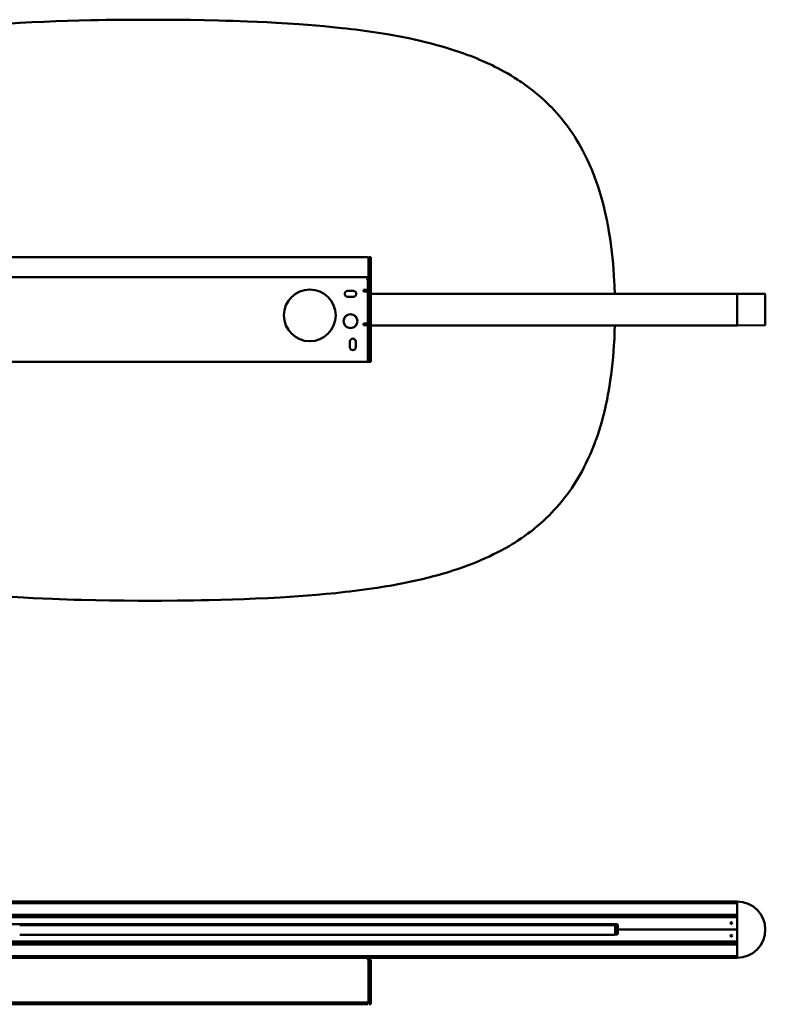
# Model space of a CAD drawing. Header units: millimetres. Extents: x 367 to 2412, y 755 to 2591.
# Tile 3 of 5: x 784 to 1425, y 1744 to 2591. Entities that reach past the tile are written whole.
import ezdxf

# ---------------------------------------------------------------- set-up
doc = ezdxf.new("R2010")
doc.units = ezdxf.units.MM
doc.header["$LTSCALE"] = 10
doc.layers.add('Visibile (ISO)', color=7, linetype='Continuous', lineweight=50)

msp = doc.modelspace()

# ---------------------------------------------------------------- linework, layer by layer
at = {"layer": 'Visibile (ISO)'}
for p, q in [((783.75, 2588.33), (775.88, 2587.85)), ((789.02, 2588.62), (783.75, 2588.33)), ((794.3, 2588.9), (789.02, 2588.62)), ((804.89, 2589.39), (794.3, 2588.9)), ((814.87, 2589.79), (804.89, 2589.39)), ((824.88, 2590.13), (814.87, 2589.79)), ((834.94, 2590.42), (824.88, 2590.13)), ((845.04, 2590.66), (834.94, 2590.42)), ((851.62, 2590.79), (845.04, 2590.66)), ((858.22, 2590.9), (851.62, 2590.79)), ((865.17, 2591), (858.22, 2590.9)), ((872.14, 2591.07), (865.17, 2591)), ((885.78, 2591.16), (872.14, 2591.07)), ((905.94, 2591.16), (885.78, 2591.16)), ((918.21, 2591.08), (905.94, 2591.16)), ((930.43, 2590.94), (918.21, 2591.08)), ((942.6, 2590.74), (930.43, 2590.94)), ((954.71, 2590.47), (942.6, 2590.74)), ((961.02, 2590.3), (954.71, 2590.47)), ((967.32, 2590.11), (961.02, 2590.3)), ((973.51, 2589.91), (967.32, 2590.11)), ((979.68, 2589.68), (973.51, 2589.91)), ((987.95, 2589.33), (979.68, 2589.68)), ((996.19, 2588.95), (987.95, 2589.33)), ((1004.39, 2588.52), (996.19, 2588.95)), ((1014.2, 2587.94), (1004.39, 2588.52)), ((1019.08, 2587.62), (1014.2, 2587.94)), ((1023.95, 2587.29), (1019.08, 2587.62)), ((1031.23, 2586.75), (1023.95, 2587.29)), ((1038.48, 2586.16), (1031.23, 2586.75)), ((1045.7, 2585.52), (1038.48, 2586.16)), ((1052.89, 2584.83), (1045.7, 2585.52)), ((1060.83, 2584), (1052.89, 2584.83)), ((1064.84, 2583.55), (1060.83, 2584)), ((1068.83, 2583.08), (1064.84, 2583.55)), ((1072.71, 2582.61), (1068.83, 2583.08)), ((1076.57, 2582.11), (1072.71, 2582.61)), ((1082.42, 2581.32), (1076.57, 2582.11)), ((1088.24, 2580.48), (1082.42, 2581.32)), ((1094.03, 2579.59), (1088.24, 2580.48)), ((1099.78, 2578.64), (1094.03, 2579.59)), ((1106.02, 2577.55), (1099.78, 2578.64)), ((1109.18, 2576.96), (1106.02, 2577.55)), ((1112.34, 2576.36), (1109.18, 2576.96)), ((1115.35, 2575.76), (1112.34, 2576.36)), ((1118.35, 2575.14), (1115.35, 2575.76)), ((1123.23, 2574.1), (1118.35, 2575.14)), ((1128.08, 2573), (1123.23, 2574.1)), ((1132.9, 2571.85), (1128.08, 2573)), ((1137.69, 2570.64), (1132.9, 2571.85)), ((1142.43, 2569.38), (1137.69, 2570.64)), ((1147.01, 2568.09), (1142.43, 2569.38)), ((1151.56, 2566.75), (1147.01, 2568.09)), ((1156.06, 2565.34), (1151.56, 2566.75)), ((1160.52, 2563.87), (1156.06, 2565.34)), ((1164.94, 2562.34), (1160.52, 2563.87)), ((1169.32, 2560.75), (1164.94, 2562.34)), ((1171.49, 2559.92), (1169.32, 2560.75)), ((1173.65, 2559.08), (1171.49, 2559.92)), ((1176.51, 2557.93), (1173.65, 2559.08)), ((1179.35, 2556.75), (1176.51, 2557.93)), ((1182.16, 2555.54), (1179.35, 2556.75)), ((1184.15, 2554.65), (1182.16, 2555.54)), ((1186.13, 2553.75), (1184.15, 2554.65)), ((1188.07, 2552.85), (1186.13, 2553.75)), ((1189.98, 2551.94), (1188.07, 2552.85)), ((1192.55, 2550.67), (1189.98, 2551.94)), ((1195.09, 2549.38), (1192.55, 2550.67)), ((1197.61, 2548.06), (1195.09, 2549.38)), ((1200.6, 2546.43), (1197.61, 2548.06)), ((1203.56, 2544.75), (1200.6, 2546.43)), ((1206.48, 2543.02), (1203.56, 2544.75)), ((1209.36, 2541.25), (1206.48, 2543.02)), ((1212.21, 2539.43), (1209.36, 2541.25)), ((1213.8, 2538.38), (1212.21, 2539.43)), ((1215.38, 2537.31), (1213.8, 2538.38)), ((1216.93, 2536.24), (1215.38, 2537.31)), ((1218.47, 2535.15), (1216.93, 2536.24)), ((1220.76, 2533.48), (1218.47, 2535.15)), ((1223.02, 2531.78), (1220.76, 2533.48)), ((1225.26, 2530.03), (1223.02, 2531.78)), ((1227.46, 2528.26), (1225.26, 2530.03)), ((1229.88, 2526.24), (1227.46, 2528.26)), ((1232.25, 2524.17), (1229.88, 2526.24)), ((1234.58, 2522.06), (1232.25, 2524.17)), ((1236.87, 2519.91), (1234.58, 2522.06)), ((1239.12, 2517.71), (1236.87, 2519.91)), ((1241.33, 2515.46), (1239.12, 2517.71)), ((1243.71, 2512.94), (1241.33, 2515.46)), ((1246.04, 2510.36), (1243.71, 2512.94)), ((1248.31, 2507.72), (1246.04, 2510.36)), ((1250.54, 2505.04), (1248.31, 2507.72)), ((1252.7, 2502.29), (1250.54, 2505.04)), ((1254.81, 2499.5), (1252.7, 2502.29)), ((1256.87, 2496.65), (1254.81, 2499.5)), ((1258.87, 2493.75), (1256.87, 2496.65)), ((1260.81, 2490.8), (1258.87, 2493.75)), ((1262.7, 2487.8), (1260.81, 2490.8)), ((1264.53, 2484.74), (1262.7, 2487.8)), ((1266.16, 2481.9), (1264.53, 2484.74)), ((1267.74, 2479.02), (1266.16, 2481.9)), ((1269.27, 2476.1), (1267.74, 2479.02)), ((1270.76, 2473.14), (1269.27, 2476.1)), ((1272.2, 2470.14), (1270.76, 2473.14)), ((1273.59, 2467.1), (1272.2, 2470.14)), ((1274.67, 2464.64), (1273.59, 2467.1)), ((1275.71, 2462.16), (1274.67, 2464.64)), ((1276.73, 2459.66), (1275.71, 2462.16)), ((1277.48, 2457.77), (1276.73, 2459.66)), ((1278.21, 2455.87), (1277.48, 2457.77)), ((1279.61, 2452.02), (1278.21, 2455.87)), ((1280.91, 2448.27), (1279.61, 2452.02)), ((1282.14, 2444.47), (1280.91, 2448.27)), ((1283.31, 2440.64), (1282.14, 2444.47)), ((1284.43, 2436.76), (1283.31, 2440.64)), ((1285.48, 2432.84), (1284.43, 2436.76)), ((1286.48, 2428.89), (1285.48, 2432.84)), ((1287.42, 2424.9), (1286.48, 2428.89)), ((1287.95, 2422.56), (1287.42, 2424.9)), ((1288.45, 2420.2), (1287.95, 2422.56)), ((1288.94, 2417.83), (1288.45, 2420.2)), ((1289.41, 2415.46), (1288.94, 2417.83)), ((1289.85, 2413.07), (1289.41, 2415.46)), ((1290.29, 2410.67), (1289.85, 2413.07)), ((1291.09, 2405.84), (1290.29, 2410.67)), ((1291.83, 2400.97), (1291.09, 2405.84)), ((1292.5, 2396.07), (1291.83, 2400.97)), ((1293.11, 2391.13), (1292.5, 2396.07)), ((1293.64, 2386.15), (1293.11, 2391.13)), ((707.78, 2386.75), (1083.78, 2386.75)), ((1083.78, 2369.55), (1083.78, 2386.21)), ((1083.85, 2386.61), (1083.85, 2385.18)), ((1084.28, 2386.75), (1084.28, 2386.21)), ((1084.28, 2386.75), (1085.78, 2386.75)), ((1084.28, 2368.55), (1084.28, 2386.21)), ((1085.78, 2386.21), (1085.78, 2386.75)), ((1085.78, 2386.21), (1085.78, 2368.55)), ((1294.12, 2381.15), (1293.64, 2386.15)), ((1294.53, 2376.11), (1294.12, 2381.15)), ((1294.88, 2371.05), (1294.53, 2376.11)), ((1083.78, 2369.55), (707.78, 2369.55)), ((1082.17, 2368.32), (1083.78, 2368.32)), ((1083.27, 2365.25), (1083.27, 2365.84)), ((1083.27, 2365.25), (1083.27, 2358.75)), ((1083.78, 2368.32), (1083.78, 2369.55)), ((1084.28, 2296.75), (1084.28, 2368.55)), ((1085.78, 2368.55), (1084.28, 2368.55)), ((1085.78, 2296.75), (1085.78, 2368.55)), ((1295.17, 2365.95), (1294.88, 2371.05)), ((1295.31, 2362.91), (1295.17, 2365.95)), ((1065.77, 2357.75), (1070.77, 2357.75)), ((1079.52, 2358.75), (1083.27, 2358.75)), ((1079.52, 2357.25), (1079.52, 2358.75)), ((1080.27, 2357.25), (1079.52, 2357.25)), ((1080.27, 2357.25), (1083.27, 2357.25)), ((1083.27, 2329.75), (1083.27, 2357.25)), ((1295.44, 2359.85), (1295.31, 2362.91)), ((1295.54, 2356.75), (1295.44, 2359.85)), ((1295.58, 2355.35), (1295.54, 2356.75)), ((1070.77, 2352.75), (1065.77, 2352.75)), ((1085.78, 2355.35), (1400.78, 2355.35)), ((1400.78, 2355.35), (1400.78, 2355.15)), ((1400.78, 2355.35), (1424.78, 2355.14)), ((1400.78, 2328.35), (1400.78, 2355.15)), ((1400.78, 2328.4), (1400.78, 2355.1)), ((1425.03, 2328.61), (1425.03, 2354.89)), ((1079.52, 2329.75), (1080.27, 2329.75)), ((1079.52, 2328.25), (1079.52, 2329.75)), ((1083.27, 2328.25), (1079.52, 2328.25)), ((1083.27, 2329.75), (1080.27, 2329.75)), ((1083.27, 2328.25), (1083.27, 2299.75)), ((1400.78, 2328.15), (1085.78, 2328.15)), ((1295.33, 2319.82), (1295.45, 2322.86)), ((1295.45, 2322.86), (1295.61, 2328.15)), ((1424.78, 2328.36), (1400.78, 2328.15)), ((1400.78, 2328.35), (1400.78, 2328.15)), ((1067.77, 2309.25), (1067.77, 2314.25)), ((1072.77, 2314.25), (1072.77, 2309.25)), ((1294.84, 2310.82), (1295.02, 2313.8)), ((1295.02, 2313.8), (1295.19, 2316.79)), ((1295.19, 2316.79), (1295.33, 2319.82)), ((1294.06, 2300.62), (1294.48, 2305.7)), ((1294.48, 2305.7), (1294.84, 2310.82)), ((1083.27, 2296.75), (708.27, 2296.75)), ((1083.27, 2296.75), (1083.27, 2299.75)), ((1083.27, 2296.75), (1084.28, 2296.75)), ((1084.28, 2296.75), (1085.78, 2296.75)), ((1293.58, 2295.56), (1294.06, 2300.62)), ((1292.41, 2285.55), (1293.03, 2290.54)), ((1293.03, 2290.54), (1293.58, 2295.56)), ((1290.96, 2275.69), (1291.72, 2280.6)), ((1291.72, 2280.6), (1292.41, 2285.55)), ((1289.7, 2268.48), (1290.14, 2270.88)), ((1290.14, 2270.88), (1290.96, 2275.69)), ((1287.95, 2259.8), (1288.61, 2262.94)), ((1288.61, 2262.94), (1289.25, 2266.1)), ((1289.25, 2266.1), (1289.7, 2268.48)), ((1286.32, 2252.81), (1287.24, 2256.68)), ((1287.24, 2256.68), (1287.95, 2259.8)), ((1284.31, 2245.17), (1285.34, 2248.97)), ((1285.34, 2248.97), (1286.32, 2252.81)), ((1280.87, 2233.99), (1282.07, 2237.68)), ((1282.07, 2237.68), (1283.22, 2241.41)), ((1283.22, 2241.41), (1284.31, 2245.17)), ((1278.8, 2228.1), (1279.51, 2230.05)), ((1279.51, 2230.05), (1280.87, 2233.99)), ((1274.61, 2217.59), (1275.81, 2220.42)), ((1275.81, 2220.42), (1276.96, 2223.27)), ((1276.96, 2223.27), (1278.08, 2226.16)), ((1278.08, 2226.16), (1278.8, 2228.1)), ((1270.49, 2208.69), (1271.96, 2211.72)), ((1271.96, 2211.72), (1273.38, 2214.79)), ((1273.38, 2214.79), (1274.61, 2217.59)), ((1267.42, 2202.74), (1268.98, 2205.7)), ((1268.98, 2205.7), (1270.49, 2208.69)), ((1262.33, 2193.96), (1264.14, 2196.96)), ((1264.14, 2196.96), (1265.8, 2199.83)), ((1265.8, 2199.83), (1267.42, 2202.74)), ((1256.55, 2185.27), (1258.53, 2188.12)), ((1258.53, 2188.12), (1260.46, 2191.02)), ((1260.46, 2191.02), (1262.33, 2193.96)), ((1250.3, 2177.03), (1252.43, 2179.72)), ((1252.43, 2179.72), (1254.52, 2182.47)), ((1254.52, 2182.47), (1256.55, 2185.27)), ((1241.22, 2166.78), (1243.56, 2169.26)), ((1243.56, 2169.26), (1245.86, 2171.8)), ((1245.86, 2171.8), (1248.1, 2174.39)), ((1248.1, 2174.39), (1250.3, 2177.03)), ((1234.51, 2160.23), (1236.78, 2162.37)), ((1236.78, 2162.37), (1239.02, 2164.55)), ((1239.02, 2164.55), (1241.22, 2166.78)), ((1223.02, 2150.58), (1225.24, 2152.31)), ((1225.24, 2152.31), (1227.43, 2154.08)), ((1227.43, 2154.08), (1229.83, 2156.08)), ((1229.83, 2156.08), (1232.19, 2158.13)), ((1232.19, 2158.13), (1234.51, 2160.23)), ((1212.27, 2142.97), (1215.41, 2145.07)), ((1215.41, 2145.07), (1216.95, 2146.14)), ((1216.95, 2146.14), (1218.49, 2147.23)), ((1218.49, 2147.23), (1220.77, 2148.89)), ((1220.77, 2148.89), (1223.02, 2150.58)), ((1198.55, 2134.81), (1200.31, 2135.77)), ((1200.31, 2135.77), (1202.06, 2136.75)), ((1202.06, 2136.75), (1204.65, 2138.25)), ((1204.65, 2138.25), (1207.22, 2139.79)), ((1207.22, 2139.79), (1209.76, 2141.36)), ((1209.76, 2141.36), (1212.27, 2142.97)), ((1180.34, 2126.03), (1184.07, 2127.67)), ((1184.07, 2127.67), (1187.75, 2129.36)), ((1187.75, 2129.36), (1191.4, 2131.12)), ((1191.4, 2131.12), (1195, 2132.93)), ((1195, 2132.93), (1198.55, 2134.81)), ((1157.18, 2117.38), (1161.13, 2118.69)), ((1161.13, 2118.69), (1165.04, 2120.05)), ((1165.04, 2120.05), (1168.92, 2121.47)), ((1168.92, 2121.47), (1172.77, 2122.93)), ((1172.77, 2122.93), (1176.57, 2124.45)), ((1176.57, 2124.45), (1180.34, 2126.03)), ((1125.93, 2108.87), (1131.37, 2110.14)), ((1131.37, 2110.14), (1134.11, 2110.81)), ((1134.11, 2110.81), (1136.84, 2111.5)), ((1136.84, 2111.5), (1139.48, 2112.19)), ((1139.48, 2112.19), (1142.11, 2112.9)), ((1142.11, 2112.9), (1144.65, 2113.6)), ((1144.65, 2113.6), (1147.18, 2114.32)), ((1147.18, 2114.32), (1150.54, 2115.31)), ((1150.54, 2115.31), (1153.87, 2116.33)), ((1153.87, 2116.33), (1157.18, 2117.38)), ((1078.31, 2100.48), (1084.73, 2101.37)), ((1084.73, 2101.37), (1091.12, 2102.32)), ((1091.12, 2102.32), (1097.47, 2103.33)), ((1097.47, 2103.33), (1103.77, 2104.41)), ((1103.77, 2104.41), (1109.37, 2105.43)), ((1109.37, 2105.43), (1114.93, 2106.52)), ((1114.93, 2106.52), (1120.45, 2107.66)), ((1120.45, 2107.66), (1125.93, 2108.87)), ((777.36, 2094.42), (787.16, 2093.84)), ((787.16, 2093.84), (795.37, 2093.41)), ((795.37, 2093.41), (803.61, 2093.03)), ((803.61, 2093.03), (811.87, 2092.68)), ((976.69, 2092.57), (986.67, 2092.97)), ((986.67, 2092.97), (997.26, 2093.46)), ((997.26, 2093.46), (1002.54, 2093.74)), ((1002.54, 2093.74), (1007.8, 2094.03)), ((1007.8, 2094.03), (1015.67, 2094.51)), ((1015.67, 2094.51), (1023.51, 2095.04)), ((1023.51, 2095.04), (1031.31, 2095.62)), ((1031.31, 2095.62), (1039.08, 2096.25)), ((1039.08, 2096.25), (1047.34, 2096.99)), ((1047.34, 2096.99), (1055.56, 2097.8)), ((1055.56, 2097.8), (1059.67, 2098.23)), ((1059.67, 2098.23), (1063.78, 2098.69)), ((1063.78, 2098.69), (1067.82, 2099.16)), ((1067.82, 2099.16), (1071.85, 2099.65)), ((1071.85, 2099.65), (1078.31, 2100.48)), ((811.87, 2092.68), (818.05, 2092.45)), ((818.05, 2092.45), (824.24, 2092.25)), ((824.24, 2092.25), (830.53, 2092.06)), ((830.53, 2092.06), (836.85, 2091.89)), ((836.85, 2091.89), (849, 2091.62)), ((849, 2091.62), (861.21, 2091.41)), ((861.21, 2091.41), (873.47, 2091.28)), ((873.47, 2091.28), (885.78, 2091.2)), ((885.78, 2091.2), (905.78, 2091.2)), ((905.78, 2091.2), (919.42, 2091.29)), ((919.42, 2091.29), (926.39, 2091.36)), ((926.39, 2091.36), (933.34, 2091.46)), ((933.34, 2091.46), (939.94, 2091.57)), ((939.94, 2091.57), (946.52, 2091.7)), ((946.52, 2091.7), (956.62, 2091.94)), ((956.62, 2091.94), (966.67, 2092.23)), ((966.67, 2092.23), (976.69, 2092.57)), ((390.78, 1832.39), (1400.78, 1832.39)), ((1400.78, 1831), (390.78, 1831)), ((1400.78, 1832.39), (1400.78, 1832.19)), ((1400.78, 1832.19), (1400.78, 1831.2)), ((1400.78, 1832.14), (1400.78, 1784.14)), ((390.78, 1820.79), (1400.78, 1820.79)), ((1400.78, 1819.13), (390.78, 1819.13)), ((1399.78, 1818.88), (391.78, 1818.88)), ((1396.43, 1813.52), (1395.12, 1813.53)), ((1400.78, 1818.89), (1399.63, 1818.88)), ((1400.78, 1820.59), (1400.78, 1819.33)), ((494.28, 1812.88), (1297.28, 1812.88)), ((789.02, 1812.11), (783.75, 1812.11)), ((794.3, 1812.11), (789.02, 1812.11)), ((804.89, 1812.11), (794.3, 1812.11)), ((814.87, 1812.11), (804.89, 1812.11)), ((824.88, 1812.11), (814.87, 1812.11)), ((834.94, 1812.11), (824.88, 1812.11)), ((845.04, 1812.11), (834.94, 1812.11)), ((851.62, 1812.11), (845.04, 1812.11)), ((858.22, 1812.11), (851.62, 1812.11)), ((865.17, 1812.11), (858.22, 1812.11)), ((872.14, 1812.11), (865.17, 1812.11)), ((885.78, 1812.11), (872.14, 1812.11)), ((905.94, 1812.11), (885.78, 1812.11)), ((918.21, 1812.11), (905.94, 1812.11)), ((930.43, 1812.11), (918.21, 1812.11)), ((942.6, 1812.11), (930.43, 1812.11)), ((954.71, 1812.11), (942.6, 1812.11)), ((961.02, 1812.11), (954.71, 1812.11)), ((967.32, 1812.11), (961.02, 1812.11)), ((973.51, 1812.11), (967.32, 1812.11)), ((979.68, 1812.11), (973.51, 1812.11)), ((987.95, 1812.11), (979.68, 1812.11)), ((996.19, 1812.11), (987.95, 1812.11)), ((1004.39, 1812.11), (996.19, 1812.11)), ((1014.2, 1812.11), (1004.39, 1812.11)), ((1010.78, 1812.88), (1010.78, 1812.11)), ((1012.14, 1812.59), (1010.78, 1812.59)), ((1012.78, 1812.36), (1012.78, 1812.36)), ((1032.28, 1812.36), (1012.78, 1812.36)), ((1019.08, 1812.11), (1014.2, 1812.11)), ((1023.95, 1812.11), (1019.08, 1812.11)), ((1031.23, 1812.11), (1023.95, 1812.11)), ((1038.48, 1812.11), (1031.23, 1812.11)), ((1297.98, 1812.59), (1032.92, 1812.59)), ((1045.7, 1812.11), (1038.48, 1812.11)), ((1052.89, 1812.11), (1045.7, 1812.11)), ((1060.83, 1812.11), (1052.89, 1812.11)), ((1064.84, 1812.11), (1060.83, 1812.11)), ((1068.83, 1812.11), (1064.84, 1812.11)), ((1072.71, 1812.11), (1068.83, 1812.11)), ((1076.57, 1812.11), (1072.71, 1812.11)), ((1082.42, 1812.11), (1076.57, 1812.11)), ((1088.24, 1812.11), (1082.42, 1812.11)), ((1094.03, 1812.11), (1088.24, 1812.11)), ((1099.78, 1812.11), (1094.03, 1812.11)), ((1106.02, 1812.11), (1099.78, 1812.11)), ((1109.18, 1812.11), (1106.02, 1812.11)), ((1112.34, 1812.11), (1109.18, 1812.11)), ((1115.35, 1812.11), (1112.34, 1812.11)), ((1118.35, 1812.11), (1115.35, 1812.11)), ((1123.23, 1812.11), (1118.35, 1812.11)), ((1128.08, 1812.11), (1123.23, 1812.11)), ((1132.9, 1812.11), (1128.08, 1812.11)), ((1137.69, 1812.11), (1132.9, 1812.11)), ((1142.43, 1812.11), (1137.69, 1812.11)), ((1147.01, 1812.11), (1142.43, 1812.11)), ((1151.56, 1812.11), (1147.01, 1812.11)), ((1156.06, 1812.11), (1151.56, 1812.11)), ((1160.52, 1812.11), (1156.06, 1812.11)), ((1164.94, 1812.11), (1160.52, 1812.11)), ((1169.32, 1812.11), (1164.94, 1812.11)), ((1171.49, 1812.11), (1169.32, 1812.11)), ((1173.65, 1812.11), (1171.49, 1812.11)), ((1176.51, 1812.11), (1173.65, 1812.11)), ((1179.35, 1812.11), (1176.51, 1812.11)), ((1182.16, 1812.11), (1179.35, 1812.11)), ((1184.15, 1812.11), (1182.16, 1812.11)), ((1186.13, 1812.11), (1184.15, 1812.11)), ((1188.07, 1812.11), (1186.13, 1812.11)), ((1189.98, 1812.11), (1188.07, 1812.11)), ((1192.55, 1812.11), (1189.98, 1812.11)), ((1195.09, 1812.11), (1192.55, 1812.11)), ((1197.61, 1812.11), (1195.09, 1812.11)), ((1200.6, 1812.11), (1197.61, 1812.11)), ((1203.56, 1812.11), (1200.6, 1812.11)), ((1206.48, 1812.11), (1203.56, 1812.11)), ((1209.36, 1812.11), (1206.48, 1812.11)), ((1212.21, 1812.11), (1209.36, 1812.11)), ((1213.8, 1812.11), (1212.21, 1812.11)), ((1215.38, 1812.11), (1213.8, 1812.11)), ((1216.93, 1812.11), (1215.38, 1812.11)), ((1218.47, 1812.11), (1216.93, 1812.11)), ((1220.76, 1812.11), (1218.47, 1812.11)), ((1223.02, 1812.11), (1220.76, 1812.11)), ((1225.26, 1812.11), (1223.02, 1812.11)), ((1227.46, 1812.11), (1225.26, 1812.11)), ((1229.88, 1812.11), (1227.46, 1812.11)), ((1232.25, 1812.11), (1229.88, 1812.11)), ((1234.58, 1812.11), (1232.25, 1812.11)), ((1236.87, 1812.11), (1234.58, 1812.11)), ((1239.12, 1812.11), (1236.87, 1812.11)), ((1241.33, 1812.11), (1239.12, 1812.11)), ((1243.71, 1812.11), (1241.33, 1812.11)), ((1246.04, 1812.11), (1243.71, 1812.11)), ((1248.31, 1812.11), (1246.04, 1812.11)), ((1250.54, 1812.11), (1248.31, 1812.11)), ((1252.7, 1812.11), (1250.54, 1812.11)), ((1254.81, 1812.11), (1252.7, 1812.11)), ((1256.87, 1812.11), (1254.81, 1812.11)), ((1258.87, 1812.11), (1256.87, 1812.11)), ((1260.81, 1812.11), (1258.87, 1812.11)), ((1262.7, 1812.11), (1260.81, 1812.11)), ((1264.53, 1812.11), (1262.7, 1812.11)), ((1266.16, 1812.11), (1264.53, 1812.11)), ((1267.74, 1812.11), (1266.16, 1812.11)), ((1269.27, 1812.11), (1267.74, 1812.11)), ((1270.76, 1812.11), (1269.27, 1812.11)), ((1272.2, 1812.11), (1270.76, 1812.11)), ((1273.59, 1812.11), (1272.2, 1812.11)), ((1274.67, 1812.11), (1273.59, 1812.11)), ((1275.71, 1812.11), (1274.67, 1812.11)), ((1276.73, 1812.11), (1275.71, 1812.11)), ((1277.48, 1812.11), (1276.73, 1812.11)), ((1278.21, 1812.11), (1277.48, 1812.11)), ((1279.61, 1812.11), (1278.21, 1812.11)), ((1280.91, 1812.11), (1279.61, 1812.11)), ((1282.14, 1812.11), (1280.91, 1812.11)), ((1283.31, 1812.11), (1282.14, 1812.11)), ((1284.43, 1812.11), (1283.31, 1812.11)), ((1285.48, 1812.11), (1284.43, 1812.11)), ((1286.48, 1812.11), (1285.48, 1812.11)), ((1287.42, 1812.11), (1286.48, 1812.11)), ((1287.95, 1812.11), (1287.42, 1812.11)), ((1288.45, 1812.11), (1287.95, 1812.11)), ((1288.94, 1812.11), (1288.45, 1812.11)), ((1289.41, 1812.11), (1288.94, 1812.11)), ((1289.85, 1812.11), (1289.41, 1812.11)), ((1290.29, 1812.11), (1289.85, 1812.11)), ((1291.09, 1812.11), (1290.29, 1812.11)), ((1291.83, 1812.11), (1291.09, 1812.11)), ((1292.5, 1812.11), (1291.83, 1812.11)), ((1293.11, 1812.11), (1292.5, 1812.11)), ((1293.64, 1812.11), (1293.11, 1812.11)), ((1294.12, 1812.11), (1293.64, 1812.11)), ((1294.53, 1812.11), (1294.12, 1812.11)), ((1294.88, 1812.11), (1294.53, 1812.11)), ((1295.17, 1812.11), (1294.88, 1812.11)), ((1295.31, 1812.11), (1295.17, 1812.11)), ((1295.44, 1812.11), (1295.31, 1812.11)), ((1295.54, 1812.11), (1295.44, 1812.11)), ((1295.63, 1812.11), (1295.54, 1812.11)), ((1295.74, 1812.11), (1295.63, 1812.11)), ((1295.78, 1812.11), (1295.74, 1812.11)), ((1295.78, 1812.11), (1295.78, 1803.88)), ((1297.78, 1811.88), (1297.78, 1808.38)), ((1297.78, 1808.38), (1298.28, 1808.38)), ((1297.78, 1808.38), (1297.78, 1804.88)), ((1297.78, 1808.38), (1298.28, 1808.38)), ((1298.28, 1811.88), (1298.28, 1808.38)), ((1298.28, 1808.38), (1298.28, 1804.88)), ((1298.28, 1808.38), (1400.78, 1808.38)), ((1298.28, 1808.38), (1400.78, 1808.38)), ((390.78, 1797.15), (1400.78, 1797.15)), ((1399.78, 1797.88), (391.78, 1797.88)), ((789.02, 1803.61), (783.75, 1803.61)), ((794.3, 1803.61), (789.02, 1803.61)), ((804.89, 1803.61), (794.3, 1803.61)), ((814.87, 1803.61), (804.89, 1803.61)), ((824.88, 1803.61), (814.87, 1803.61)), ((834.94, 1803.61), (824.88, 1803.61)), ((834.53, 1797.88), (834.53, 1797.34)), ((834.53, 1797.34), (837.03, 1797.34)), ((834.71, 1797.15), (834.53, 1797.34)), ((845.04, 1803.61), (834.94, 1803.61)), ((836.84, 1797.15), (837.03, 1797.34)), ((837.03, 1797.88), (837.03, 1797.34)), ((851.62, 1803.61), (845.04, 1803.61)), ((858.22, 1803.61), (851.62, 1803.61)), ((865.17, 1803.61), (858.22, 1803.61)), ((872.14, 1803.61), (865.17, 1803.61)), ((885.78, 1803.61), (872.14, 1803.61)), ((905.94, 1803.61), (885.78, 1803.61)), ((918.21, 1803.61), (905.94, 1803.61)), ((930.43, 1803.61), (918.21, 1803.61)), ((942.6, 1803.61), (930.43, 1803.61)), ((954.71, 1803.61), (942.6, 1803.61)), ((954.53, 1797.88), (954.53, 1797.34)), ((954.53, 1797.34), (957.03, 1797.34)), ((954.71, 1797.15), (954.53, 1797.34)), ((961.02, 1803.61), (954.71, 1803.61)), ((956.84, 1797.15), (957.03, 1797.34)), ((957.03, 1797.88), (957.03, 1797.34)), ((967.32, 1803.61), (961.02, 1803.61)), ((973.51, 1803.61), (967.32, 1803.61)), ((979.68, 1803.61), (973.51, 1803.61)), ((987.95, 1803.61), (979.68, 1803.61)), ((996.19, 1803.61), (987.95, 1803.61)), ((1004.39, 1803.61), (996.19, 1803.61)), ((1014.2, 1803.61), (1004.39, 1803.61)), ((1019.08, 1803.61), (1014.2, 1803.61)), ((1023.95, 1803.61), (1019.08, 1803.61)), ((1031.23, 1803.61), (1023.95, 1803.61)), ((1038.48, 1803.61), (1031.23, 1803.61)), ((1045.7, 1803.61), (1038.48, 1803.61)), ((1052.89, 1803.61), (1045.7, 1803.61)), ((1060.83, 1803.61), (1052.89, 1803.61)), ((1064.84, 1803.61), (1060.83, 1803.61)), ((1068.83, 1803.61), (1064.84, 1803.61)), ((1072.71, 1803.61), (1068.83, 1803.61)), ((1076.57, 1803.61), (1072.71, 1803.61)), ((1082.42, 1803.61), (1076.57, 1803.61)), ((1088.24, 1803.61), (1082.42, 1803.61)), ((1094.03, 1803.61), (1088.24, 1803.61)), ((1099.78, 1803.61), (1094.03, 1803.61)), ((1106.02, 1803.61), (1099.78, 1803.61)), ((1109.18, 1803.61), (1106.02, 1803.61)), ((1112.34, 1803.61), (1109.18, 1803.61)), ((1115.35, 1803.61), (1112.34, 1803.61)), ((1118.35, 1803.61), (1115.35, 1803.61)), ((1123.23, 1803.61), (1118.35, 1803.61)), ((1128.08, 1803.61), (1123.23, 1803.61)), ((1132.9, 1803.61), (1128.08, 1803.61)), ((1137.69, 1803.61), (1132.9, 1803.61)), ((1142.43, 1803.61), (1137.69, 1803.61)), ((1147.01, 1803.61), (1142.43, 1803.61)), ((1151.56, 1803.61), (1147.01, 1803.61)), ((1156.06, 1803.61), (1151.56, 1803.61)), ((1160.52, 1803.61), (1156.06, 1803.61)), ((1164.94, 1803.61), (1160.52, 1803.61)), ((1169.32, 1803.61), (1164.94, 1803.61)), ((1171.49, 1803.61), (1169.32, 1803.61)), ((1173.65, 1803.61), (1171.49, 1803.61)), ((1176.51, 1803.61), (1173.65, 1803.61)), ((1179.35, 1803.61), (1176.51, 1803.61)), ((1182.16, 1803.61), (1179.35, 1803.61)), ((1184.15, 1803.61), (1182.16, 1803.61)), ((1186.13, 1803.61), (1184.15, 1803.61)), ((1188.07, 1803.61), (1186.13, 1803.61)), ((1189.98, 1803.61), (1188.07, 1803.61)), ((1192.55, 1803.61), (1189.98, 1803.61)), ((1195.09, 1803.61), (1192.55, 1803.61)), ((1197.61, 1803.61), (1195.09, 1803.61)), ((1200.6, 1803.61), (1197.61, 1803.61)), ((1203.56, 1803.61), (1200.6, 1803.61)), ((1206.48, 1803.61), (1203.56, 1803.61)), ((1209.36, 1803.61), (1206.48, 1803.61)), ((1212.21, 1803.61), (1209.36, 1803.61)), ((1213.8, 1803.61), (1212.21, 1803.61)), ((1215.38, 1803.61), (1213.8, 1803.61)), ((1216.93, 1803.61), (1215.38, 1803.61)), ((1218.47, 1803.61), (1216.93, 1803.61)), ((1220.76, 1803.61), (1218.47, 1803.61)), ((1223.02, 1803.61), (1220.76, 1803.61)), ((1225.26, 1803.61), (1223.02, 1803.61)), ((1227.46, 1803.61), (1225.26, 1803.61)), ((1229.88, 1803.61), (1227.46, 1803.61)), ((1232.25, 1803.61), (1229.88, 1803.61)), ((1234.58, 1803.61), (1232.25, 1803.61)), ((1236.87, 1803.61), (1234.58, 1803.61)), ((1239.12, 1803.61), (1236.87, 1803.61)), ((1241.33, 1803.61), (1239.12, 1803.61)), ((1243.71, 1803.61), (1241.33, 1803.61)), ((1246.04, 1803.61), (1243.71, 1803.61)), ((1248.31, 1803.61), (1246.04, 1803.61)), ((1250.54, 1803.61), (1248.31, 1803.61)), ((1252.7, 1803.61), (1250.54, 1803.61)), ((1254.81, 1803.61), (1252.7, 1803.61)), ((1256.87, 1803.61), (1254.81, 1803.61)), ((1258.87, 1803.61), (1256.87, 1803.61)), ((1260.81, 1803.61), (1258.87, 1803.61)), ((1262.7, 1803.61), (1260.81, 1803.61)), ((1264.53, 1803.61), (1262.7, 1803.61)), ((1266.16, 1803.61), (1264.53, 1803.61)), ((1267.74, 1803.61), (1266.16, 1803.61)), ((1269.27, 1803.61), (1267.74, 1803.61)), ((1270.76, 1803.61), (1269.27, 1803.61)), ((1272.2, 1803.61), (1270.76, 1803.61)), ((1273.59, 1803.61), (1272.2, 1803.61)), ((1274.67, 1803.61), (1273.59, 1803.61)), ((1275.71, 1803.61), (1274.67, 1803.61)), ((1276.73, 1803.61), (1275.71, 1803.61)), ((1277.48, 1803.61), (1276.73, 1803.61)), ((1278.21, 1803.61), (1277.48, 1803.61)), ((1279.61, 1803.61), (1278.21, 1803.61)), ((1280.91, 1803.61), (1279.61, 1803.61)), ((1282.14, 1803.61), (1280.91, 1803.61)), ((1283.31, 1803.61), (1282.14, 1803.61)), ((1284.43, 1803.61), (1283.31, 1803.61)), ((1285.48, 1803.61), (1284.43, 1803.61)), ((1286.48, 1803.61), (1285.48, 1803.61)), ((1287.42, 1803.61), (1286.48, 1803.61)), ((1287.95, 1803.61), (1287.42, 1803.61)), ((1288.45, 1803.61), (1287.95, 1803.61)), ((1288.94, 1803.61), (1288.45, 1803.61)), ((1289.41, 1803.61), (1288.94, 1803.61)), ((1289.85, 1803.61), (1289.41, 1803.61)), ((1290.29, 1803.61), (1289.85, 1803.61)), ((1291.09, 1803.61), (1290.29, 1803.61)), ((1291.83, 1803.61), (1291.09, 1803.61)), ((1292.5, 1803.61), (1291.83, 1803.61)), ((1293.11, 1803.61), (1292.5, 1803.61)), ((1293.64, 1803.61), (1293.11, 1803.61)), ((1294.12, 1803.61), (1293.64, 1803.61)), ((1294.53, 1803.61), (1294.12, 1803.61)), ((1294.88, 1803.61), (1294.53, 1803.61)), ((1295.17, 1803.61), (1294.88, 1803.61)), ((1295.31, 1803.61), (1295.17, 1803.61)), ((1295.44, 1803.61), (1295.31, 1803.61)), ((1295.54, 1803.61), (1295.44, 1803.61)), ((1295.6, 1803.61), (1295.54, 1803.61)), ((1297.28, 1803.88), (1295.6, 1803.88)), ((1390.78, 1797.88), (1390.78, 1797.68)), ((1390.98, 1797.48), (1400.78, 1797.39)), ((1396.52, 1802.77), (1395.04, 1802.76)), ((1400.78, 1796.95), (1400.78, 1795.7)), ((1400.78, 1795.5), (390.78, 1795.5)), ((390.78, 1785.29), (1400.78, 1785.29)), ((709.74, 1783.89), (1081.82, 1783.89)), ((1081.82, 1783.89), (1082.78, 1783.89)), ((1400.78, 1783.89), (1082.78, 1783.89)), ((1082.78, 1783.43), (1082.78, 1783.89)), ((1083.78, 1780.89), (1083.78, 1770.84)), ((1084.28, 1780.89), (1084.28, 1770.84)), ((1085.78, 1780.89), (1084.28, 1780.89)), ((1085.78, 1770.84), (1085.78, 1780.89)), ((1400.78, 1785.09), (1400.78, 1784.09)), ((1400.78, 1784.09), (1400.78, 1783.89)), ((1084.28, 1770.84), (1084.28, 1769.12)), ((1085.78, 1769.12), (1085.78, 1770.84)), ((1083.78, 1745.32), (1083.78, 1769.12)), ((1083.85, 1770.38), (1083.85, 1769.92)), ((1084.28, 1743.89), (1084.28, 1769.12)), ((1085.78, 1769.12), (1085.78, 1743.89)), ((1083.78, 1745.32), (707.78, 1745.32)), ((708.27, 1743.89), (1083.27, 1743.89)), ((1083.27, 1744.37), (1083.27, 1745.32)), ((1083.27, 1743.95), (1083.27, 1744.37)), ((1083.27, 1743.89), (1083.27, 1743.95)), ((1085.78, 1743.89), (1084.28, 1743.89))]:
    msp.add_line(p, q, dxfattribs=at)
for centre, radius in [((1033.27, 2336.75), 22.25), ((1068.27, 2331.75), 6), ((1395.78, 1813.88), 0.75), ((1395.78, 1802.88), 0.75)]:
    msp.add_circle(centre, radius, dxfattribs=at)
for centre, radius, start, end in [((1065.77, 2355.25), 2.5, 90, 270), ((1070.77, 2355.25), 2.5, 270, 90), ((1424.78, 2354.89), 0.25, 0, 89.5), ((1424.78, 2328.61), 0.25, 270.5, 0), ((1070.27, 2314.25), 2.5, 0, 180), ((1070.27, 2309.25), 2.5, 180, 0), ((1400.78, 1808.14), 24.25, 270, 90), ((1399.78, 1817.88), 1, 0, 90), ((1012.78, 1813.36), 1, 208.67363, 270), ((1012.78, 1813.36), 1, 230.3377, 270), ((1032.28, 1813.36), 1, 270, 331.32637), ((1296.78, 1804.88), 1, 270, 0), ((1297.28, 1811.88), 1, 0, 90), ((1297.28, 1804.88), 1, 270, 0), ((1296.78, 1811.88), 1, 0, 45.23492), ((1032.28, 1798.11), 1, 286.29706, 346.71354), ((1390.98, 1797.68), 0.2, 180, 269.5), ((1399.78, 1798.88), 1, 270, 0)]:
    msp.add_arc(centre, radius, start, end, dxfattribs=at)
for centre, ratio, end_param in [((1078.27, 2366.52), 0.573576, 0.705864), ((1078.27, 1743.48), 0.819152, 0.466655)]:
    msp.add_ellipse(centre, major_axis=(5, 0), ratio=ratio, start_param=0.427079, end_param=end_param, dxfattribs=at)
for points in [[(1083.78, 2386.75), (1083.86, 2386.75), (1083.87, 2386.56), (1083.78, 2386.21)], [(1083.78, 2384.98), (1083.82, 2385.07), (1083.84, 2385.13), (1083.84, 2385.18)], [(1084.28, 2386.75), (1084.28, 2386.49), (1084.11, 2386.07), (1083.85, 2385.58)], [(1081.82, 1783.89), (1082.13, 1783.89), (1082.43, 1783.76), (1082.72, 1783.49)], [(1082.72, 1783.49), (1082.74, 1783.47), (1082.76, 1783.45), (1082.78, 1783.43)], [(1082.78, 1783.89), (1083.41, 1783.89), (1084.04, 1783.69), (1084.56, 1783.31)], [(1083.78, 1780.89), (1083.73, 1781.36), (1083.63, 1781.82), (1083.49, 1782.21)], [(1083.67, 1782.1), (1083.61, 1782.14), (1083.55, 1782.18), (1083.49, 1782.21)], [(1084.28, 1780.89), (1084.28, 1781.39), (1084.03, 1781.84), (1083.67, 1782.1)], [(1083.84, 1770.38), (1083.84, 1770.53), (1083.82, 1770.69), (1083.78, 1770.84)], [(1083.78, 1770.84), (1083.86, 1770.24), (1083.87, 1769.61), (1083.78, 1769.12)]]:
    msp.add_open_spline(points, degree=3, dxfattribs=at)
for points, knots in [([(1082.82, 2367.71), (1082.95, 2367.55), (1083.04, 2367.36), (1083.16, 2366.99), (1083.2, 2366.82), (1083.25, 2366.45), (1083.26, 2366.25), (1083.27, 2365.99), (1083.27, 2365.92), (1083.27, 2365.84)], [1.7381411, 1.7381411, 1.7381411, 1.7381411, 1.8239511, 1.8239511, 1.8820188, 1.8820188, 1.9400865, 1.9400865, 1.9628037, 1.9628037, 1.9628037, 1.9628037]), ([(1083.49, 1782.21), (1083.35, 1782.61), (1083.18, 1782.94), (1082.98, 1783.2), (1082.92, 1783.29), (1082.85, 1783.36), (1082.78, 1783.43)], [-0.7362902, -0.7362902, -0.7362902, -0.7362902, -0.4714139, -0.4714139, -0.4714139, -0.3832531, -0.3832531, -0.3832531, -0.3832531]), ([(1084.56, 1783.31), (1084.85, 1783.09), (1085.11, 1782.82), (1085.31, 1782.5), (1085.6, 1782.04), (1085.78, 1781.48), (1085.78, 1780.89)], [-0.5742563, -0.5742563, -0.5742563, -0.5742563, -0.3390653, -0.3390653, -0.3390653, 0, 0, 0, 0]), ([(1082.82, 1745.17), (1082.95, 1744.95), (1083.04, 1744.74), (1083.16, 1744.44), (1083.2, 1744.33), (1083.25, 1744.13), (1083.26, 1744.06), (1083.27, 1743.99), (1083.27, 1743.97), (1083.27, 1743.95)], [1.7381411, 1.7381411, 1.7381411, 1.7381411, 1.8239511, 1.8239511, 1.8820188, 1.8820188, 1.9400865, 1.9400865, 1.9628037, 1.9628037, 1.9628037, 1.9628037])]:
    msp.add_open_spline(points, degree=3, knots=knots, dxfattribs=at)

doc.saveas('drawing.dxf')
